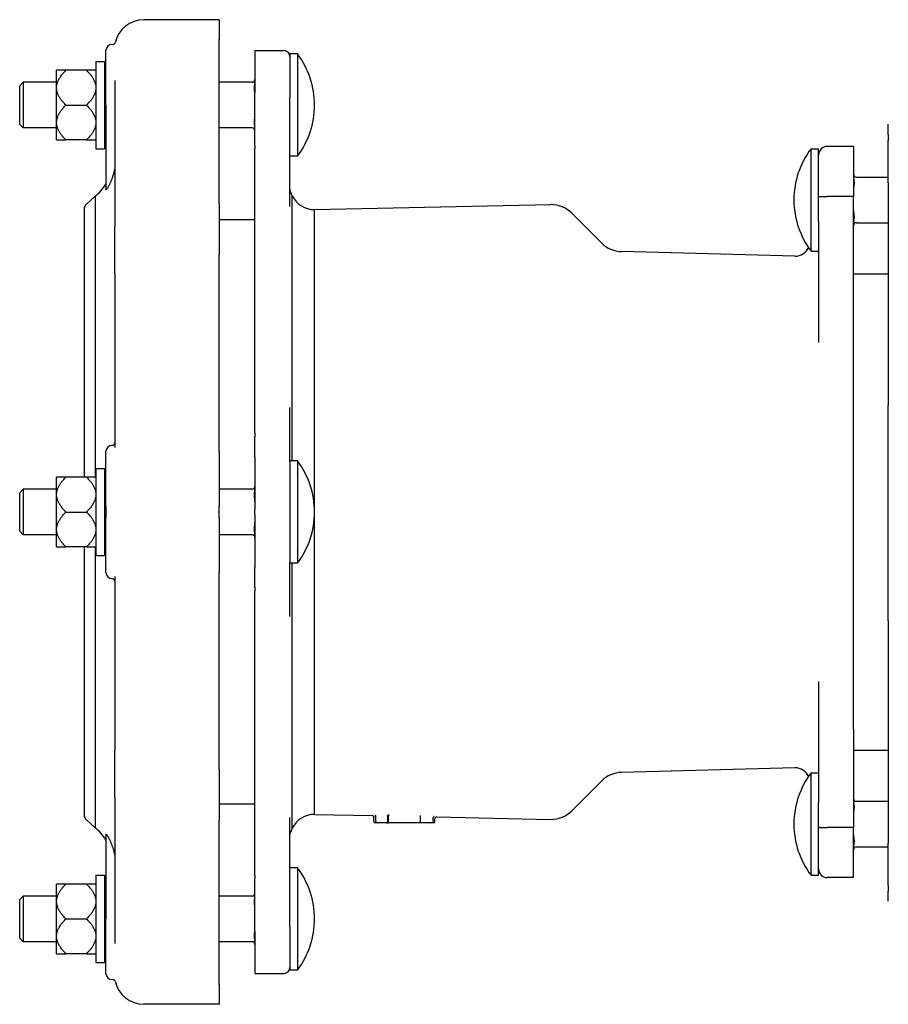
# Model space of a CAD drawing. Header units: millimetres. Extents: x 188 to 4379, y -12 to 990.
# Tile 3 of 5: x 603 to 902, y 651 to 990. Entities that reach past the tile are written whole.
import ezdxf

# ---------------------------------------------------------------- set-up
doc = ezdxf.new("R2010")
doc.units = ezdxf.units.MM
doc.layers.add('DETAIL', color=2, linetype='Continuous')

msp = doc.modelspace()

# ---------------------------------------------------------------- linework, layer by layer
at = {"layer": 'DETAIL'}
for p, q in [((671.59, 989.84), (645.59, 989.84)), ((671.59, 989.84), (671.59, 983.01)), ((671.59, 926.51), (671.59, 983.01)), ((632.59, 960.43), (632.59, 979.31)), ((634.59, 981.31), (634.87, 981.31)), ((683.89, 979.21), (683.89, 964.8)), ((683.89, 979.21), (693.89, 979.21)), ((695.89, 978.04), (695.89, 962.96)), ((698.5, 978.04), (695.89, 978.04)), ((698.5, 978.04), (698.5, 942.84)), ((618.81, 972.44), (615.61, 972.44)), ((615.61, 966.82), (615.61, 972.44)), ((625.91, 972.44), (618.81, 972.44)), ((629.11, 972.44), (625.91, 972.44)), ((629.11, 975.44), (629.11, 945.44)), ((629.11, 975.44), (632.11, 975.44)), ((632.11, 975.44), (632.11, 945.44)), ((602.89, 967.07), (604.11, 968.29)), ((602.89, 953.81), (602.89, 967.07)), ((604.11, 968.29), (604.11, 952.59)), ((615.61, 968.29), (604.11, 968.29)), ((615.61, 966.06), (615.61, 966.82)), ((615.61, 954.83), (615.61, 966.06)), ((632.59, 968.29), (632.11, 968.29)), ((635.59, 968.87), (635.59, 918.84)), ((682.89, 968.29), (671.59, 968.29)), ((683.89, 960.86), (683.89, 964.8)), ((695.89, 960.26), (695.89, 962.96)), ((618.81, 960.44), (625.91, 960.44)), ((632.59, 960.43), (632.59, 931.34)), ((683.89, 946.49), (683.89, 960.86)), ((695.89, 925.54), (695.89, 960.26)), ((602.89, 953.81), (604.11, 952.59)), ((615.61, 952.59), (604.11, 952.59)), ((615.61, 954.07), (615.61, 954.83)), ((615.61, 948.45), (615.61, 954.07)), ((632.59, 952.59), (632.11, 952.59)), ((682.89, 952.59), (671.59, 952.59)), ((901.89, 950.31), (901.89, 953.89)), ((901.89, 950.31), (901.89, 948.3)), ((615.61, 948.45), (618.81, 948.45)), ((625.91, 948.45), (618.81, 948.45)), ((625.91, 948.45), (629.11, 948.45)), ((629.11, 945.44), (632.11, 945.44)), ((683.89, 946.49), (683.89, 945.39)), ((683.89, 847.55), (683.89, 945.39)), ((875.28, 910.23), (875.28, 945.43)), ((875.28, 945.43), (877.89, 945.43)), ((877.89, 920.43), (877.89, 945.43)), ((889.89, 946.26), (880.89, 946.26)), ((889.89, 946.26), (889.89, 929.05)), ((901.89, 933.66), (901.89, 948.3)), ((698.5, 942.84), (695.89, 942.84)), ((890.89, 935.68), (901.89, 935.68)), ((901.89, 933.66), (901.89, 857.05)), ((625.76, 926.29), (628.9, 929.09)), ((628.9, 929.09), (628.9, 832.43)), ((696.74, 929.24), (696.08, 930.67)), ((696.74, 838.03), (696.74, 929.24)), ((889.89, 929.05), (880.89, 929.05)), ((889.89, 895.22), (889.89, 929.05)), ((671.59, 926.51), (671.59, 908.98)), ((704.37, 924.5), (785.63, 926.21)), ((625.09, 924.79), (625.09, 832.43)), ((704.37, 821.42), (704.37, 924.5)), ((803.23, 912.96), (792.91, 923.28)), ((635.59, 902.57), (635.59, 918.84)), ((675.99, 920.94), (671.59, 920.94)), ((683.89, 920.94), (675.99, 920.94)), ((877.89, 920.43), (877.89, 878.72)), ((890.89, 919.98), (901.89, 919.98)), ((874.41, 911.38), (874.43, 911.42)), ((671.59, 841.29), (671.59, 908.98)), ((869.75, 908.49), (810.04, 910.03)), ((875.28, 910.23), (877.89, 910.23)), ((635.59, 902.57), (635.59, 842.63)), ((889.89, 902.44), (900.89, 902.44)), ((900.89, 902.44), (901.89, 902.44)), ((889.89, 888.5), (889.89, 895.22)), ((889.89, 752.39), (889.89, 888.5)), ((695.89, 838.64), (695.89, 856.39)), ((901.89, 782.94), (901.89, 857.05)), ((683.89, 847.55), (683.89, 846.16)), ((683.89, 840.55), (683.89, 846.16)), ((632.59, 822.44), (632.59, 841.32)), ((671.59, 841.29), (671.59, 822.44)), ((683.89, 839.48), (683.89, 840.55)), ((683.89, 839.48), (683.89, 821.44)), ((695.89, 837.82), (695.89, 838.64)), ((698.5, 838.03), (695.89, 838.03)), ((695.89, 837.82), (695.89, 803.01)), ((698.5, 838.03), (698.5, 802.83)), ((629.11, 835.43), (629.11, 805.43)), ((629.11, 835.43), (632.11, 835.43)), ((632.11, 835.43), (632.11, 805.43)), ((618.81, 832.45), (615.61, 832.45)), ((615.61, 832.43), (615.61, 832.45)), ((618.81, 832.43), (615.61, 832.43)), ((615.61, 826.81), (615.61, 832.43)), ((625.09, 832.45), (618.81, 832.45)), ((625.91, 832.43), (618.81, 832.43)), ((629.11, 832.43), (625.91, 832.43)), ((602.89, 827.08), (604.11, 828.3)), ((602.89, 827.06), (604.11, 828.28)), ((602.89, 827.06), (602.89, 827.08)), ((602.89, 813.8), (602.89, 827.06)), ((604.11, 828.3), (604.11, 828.28)), ((615.61, 828.3), (604.11, 828.3)), ((604.11, 828.28), (604.11, 812.58)), ((615.61, 828.28), (604.11, 828.28)), ((615.61, 826.05), (615.61, 826.81)), ((632.59, 828.28), (632.11, 828.28)), ((682.89, 828.28), (671.59, 828.28)), ((615.61, 814.82), (615.61, 826.05)), ((618.81, 820.43), (625.91, 820.43)), ((632.59, 822.44), (632.59, 818.44)), ((671.59, 818.44), (671.59, 822.44)), ((683.89, 819.44), (683.89, 821.44)), ((632.59, 799.57), (632.59, 818.44)), ((671.59, 818.44), (671.59, 799.6)), ((683.89, 819.44), (683.89, 801.4)), ((704.37, 716.39), (704.37, 819.45)), ((602.89, 813.8), (604.11, 812.58)), ((615.61, 814.06), (615.61, 814.82)), ((615.61, 808.44), (615.61, 814.06)), ((615.61, 812.58), (604.11, 812.58)), ((632.59, 812.58), (632.11, 812.58)), ((682.89, 812.58), (671.59, 812.58)), ((615.61, 808.44), (618.81, 808.44)), ((625.91, 808.44), (618.81, 808.44)), ((625.09, 808.44), (625.09, 716.1)), ((625.91, 808.44), (629.11, 808.44)), ((628.9, 808.44), (628.9, 711.8)), ((629.11, 805.43), (632.11, 805.43)), ((695.89, 802.24), (695.89, 803.01)), ((671.59, 731.91), (671.59, 799.6)), ((683.89, 800.34), (683.89, 801.4)), ((683.89, 794.73), (683.89, 800.34)), ((698.5, 802.83), (695.89, 802.83)), ((695.89, 784.5), (695.89, 802.24)), ((696.74, 711.65), (696.74, 802.83)), ((635.59, 798.26), (635.59, 738.32)), ((683.89, 794.73), (683.89, 793.34)), ((683.89, 695.5), (683.89, 793.34)), ((901.89, 782.94), (901.89, 706.54)), ((877.89, 762.16), (877.89, 720.46)), ((889.89, 745.67), (889.89, 752.39)), ((889.89, 745.67), (889.89, 711.84)), ((635.59, 722.05), (635.59, 738.32)), ((889.89, 738.44), (900.89, 738.44)), ((900.89, 738.44), (901.89, 738.44)), ((671.59, 731.91), (671.59, 714.38)), ((869.75, 732.39), (810.04, 730.85)), ((874.41, 729.51), (874.43, 729.47)), ((875.28, 695.46), (875.28, 730.66)), ((875.28, 730.66), (877.89, 730.66)), ((803.23, 727.93), (792.91, 717.61)), ((635.59, 722.05), (635.59, 672.02)), ((675.99, 719.94), (671.59, 719.94)), ((683.89, 719.94), (675.99, 719.94)), ((877.89, 695.46), (877.89, 720.46)), ((890.89, 720.91), (901.89, 720.91)), ((695.89, 680.63), (695.89, 715.35)), ((704.37, 716.39), (724.33, 715.97)), ((724.82, 713.94), (724.82, 715.47)), ((725.49, 713.94), (725.49, 715.71)), ((729.53, 715.79), (729.53, 713.94)), ((729.86, 713.94), (729.86, 715.76)), ((740.77, 715.54), (740.77, 715.54)), ((740.77, 715.54), (740.77, 713.94)), ((745.24, 713.94), (745.24, 715.28)), ((745.82, 713.94), (745.82, 715.01)), ((746.33, 715.51), (785.63, 714.68)), ((625.76, 714.6), (628.9, 711.8)), ((671.59, 657.88), (671.59, 714.38)), ((696.74, 711.65), (696.08, 710.22)), ((725.99, 713.44), (725.32, 713.44)), ((729.2, 713.44), (725.99, 713.44)), ((729.2, 713.44), (729.78, 713.44)), ((740.93, 713.44), (729.78, 713.44)), ((744.74, 713.44), (740.93, 713.44)), ((745.32, 713.44), (744.74, 713.44)), ((889.89, 711.84), (880.89, 711.84)), ((889.89, 694.63), (889.89, 711.84)), ((632.59, 709.55), (632.59, 680.46)), ((890.89, 705.21), (901.89, 705.21)), ((901.89, 691.98), (901.89, 706.54)), ((698.5, 698.04), (695.89, 698.04)), ((698.5, 698.04), (698.5, 662.84)), ((629.11, 695.44), (629.11, 665.44)), ((629.11, 695.44), (632.11, 695.44)), ((632.11, 695.44), (632.11, 665.44)), ((683.89, 695.5), (683.89, 694.4)), ((875.28, 695.46), (877.89, 695.46)), ((889.89, 694.63), (880.89, 694.63)), ((618.81, 692.44), (615.61, 692.44)), ((615.61, 686.82), (615.61, 692.44)), ((625.91, 692.44), (618.81, 692.44)), ((629.11, 692.44), (625.91, 692.44)), ((683.89, 680.03), (683.89, 694.4)), ((901.89, 691.98), (901.89, 690)), ((602.89, 687.07), (604.11, 688.29)), ((604.11, 688.29), (604.11, 672.59)), ((615.61, 688.29), (604.11, 688.29)), ((632.59, 688.29), (632.11, 688.29)), ((682.89, 688.29), (671.59, 688.29)), ((901.89, 686.53), (901.89, 690)), ((602.89, 673.81), (602.89, 687.07)), ((615.61, 686.06), (615.61, 686.82)), ((615.61, 674.83), (615.61, 686.06)), ((618.81, 680.44), (625.91, 680.44)), ((632.59, 661.58), (632.59, 680.46)), ((683.89, 676.08), (683.89, 680.03)), ((695.89, 677.73), (695.89, 680.63)), ((695.89, 677.73), (695.89, 662.84)), ((615.61, 674.07), (615.61, 674.83)), ((683.89, 676.08), (683.89, 661.68)), ((602.89, 673.81), (604.11, 672.59)), ((615.61, 672.59), (604.11, 672.59)), ((615.61, 668.45), (615.61, 674.07)), ((632.59, 672.59), (632.11, 672.59)), ((682.89, 672.59), (671.59, 672.59)), ((615.61, 668.45), (618.81, 668.45)), ((625.91, 668.45), (618.81, 668.45)), ((625.91, 668.45), (629.11, 668.45)), ((629.11, 665.44), (632.11, 665.44)), ((683.89, 661.68), (693.89, 661.68)), ((698.5, 662.84), (695.89, 662.84)), ((634.59, 659.58), (634.87, 659.58)), ((671.59, 657.88), (671.59, 651.05)), ((671.59, 651.05), (645.59, 651.05))]:
    msp.add_line(p, q, dxfattribs=at)
at = {"layer": 'DETAIL', "flags": 128}
for points in [[(615.61, 966.82), (615.63, 967.05), (615.66, 967.27), (615.7, 967.49), (615.75, 967.72), (615.81, 967.94), (615.88, 968.17), (615.96, 968.39), (616.05, 968.62), (616.14, 968.84), (616.25, 969.07), (616.37, 969.3), (616.49, 969.53), (616.63, 969.76), (616.78, 969.99), (616.93, 970.23), (617.1, 970.46), (617.27, 970.7), (617.46, 970.94), (617.66, 971.18), (617.87, 971.43), (618.09, 971.68), (618.32, 971.93), (618.56, 972.18), (618.81, 972.44)], [(625.91, 972.44), (626.16, 972.18), (626.4, 971.93), (626.63, 971.68), (626.85, 971.43), (627.06, 971.18), (627.26, 970.94), (627.45, 970.7), (627.62, 970.46), (627.79, 970.23), (627.94, 969.99), (628.09, 969.76), (628.23, 969.53), (628.35, 969.3), (628.47, 969.07), (628.58, 968.84), (628.67, 968.62), (628.76, 968.39), (628.84, 968.17), (628.91, 967.94), (628.97, 967.72), (629.02, 967.49), (629.06, 967.27), (629.09, 967.05), (629.11, 966.82)], [(618.81, 960.44), (618.56, 960.7), (618.32, 960.96), (618.09, 961.21), (617.87, 961.45), (617.66, 961.7), (617.46, 961.94), (617.27, 962.18), (617.1, 962.42), (616.93, 962.66), (616.78, 962.89), (616.63, 963.12), (616.49, 963.35), (616.37, 963.58), (616.25, 963.81), (616.14, 964.04), (616.05, 964.27), (615.96, 964.49), (615.88, 964.72), (615.81, 964.94), (615.75, 965.17), (615.7, 965.39), (615.66, 965.61), (615.63, 965.84), (615.61, 966.06)], [(629.11, 966.06), (629.09, 965.84), (629.06, 965.61), (629.02, 965.39), (628.97, 965.17), (628.91, 964.94), (628.84, 964.72), (628.76, 964.49), (628.67, 964.27), (628.58, 964.04), (628.47, 963.81), (628.35, 963.58), (628.23, 963.35), (628.09, 963.12), (627.94, 962.89), (627.79, 962.66), (627.62, 962.42), (627.45, 962.18), (627.26, 961.94), (627.06, 961.7), (626.85, 961.45), (626.63, 961.21), (626.4, 960.96), (626.16, 960.7), (625.91, 960.44)], [(683.89, 964.01), (683.89, 964.2), (683.87, 964.39), (683.86, 964.58), (683.83, 964.77), (683.81, 964.95), (683.79, 965.14), (683.76, 965.33), (683.74, 965.52), (683.72, 965.72), (683.7, 965.91), (683.69, 966.1), (683.69, 966.28), (683.69, 966.46), (683.7, 966.65), (683.72, 966.84), (683.74, 967.03), (683.76, 967.23), (683.79, 967.42), (683.81, 967.61), (683.83, 967.79), (683.86, 967.97), (683.87, 968.16), (683.89, 968.36), (683.89, 968.54)], [(615.61, 954.83), (615.63, 955.05), (615.66, 955.28), (615.7, 955.5), (615.75, 955.72), (615.81, 955.95), (615.88, 956.17), (615.96, 956.4), (616.05, 956.62), (616.14, 956.85), (616.25, 957.08), (616.37, 957.3), (616.49, 957.53), (616.63, 957.76), (616.78, 958), (616.93, 958.23), (617.1, 958.47), (617.27, 958.71), (617.46, 958.95), (617.66, 959.19), (617.87, 959.43), (618.09, 959.68), (618.32, 959.93), (618.56, 960.19), (618.81, 960.44)], [(625.91, 960.44), (626.16, 960.19), (626.4, 959.93), (626.63, 959.68), (626.85, 959.43), (627.06, 959.19), (627.26, 958.95), (627.45, 958.71), (627.62, 958.47), (627.79, 958.23), (627.94, 958), (628.09, 957.76), (628.23, 957.53), (628.35, 957.3), (628.47, 957.08), (628.58, 956.85), (628.67, 956.62), (628.76, 956.4), (628.84, 956.17), (628.91, 955.95), (628.97, 955.72), (629.02, 955.5), (629.06, 955.28), (629.09, 955.05), (629.11, 954.83)], [(683.89, 952.35), (683.89, 952.53), (683.87, 952.72), (683.86, 952.92), (683.83, 953.1), (683.81, 953.28), (683.79, 953.47), (683.76, 953.66), (683.74, 953.86), (683.72, 954.05), (683.7, 954.24), (683.69, 954.43), (683.69, 954.61), (683.69, 954.79), (683.7, 954.98), (683.72, 955.17), (683.74, 955.37), (683.76, 955.56), (683.79, 955.75), (683.81, 955.94), (683.83, 956.12), (683.86, 956.3), (683.87, 956.5), (683.89, 956.69), (683.89, 956.88)], [(618.81, 948.45), (618.56, 948.71), (618.32, 948.96), (618.09, 949.21), (617.87, 949.46), (617.66, 949.71), (617.46, 949.95), (617.27, 950.19), (617.1, 950.43), (616.93, 950.66), (616.78, 950.9), (616.63, 951.13), (616.49, 951.36), (616.37, 951.59), (616.25, 951.82), (616.14, 952.05), (616.05, 952.27), (615.96, 952.5), (615.88, 952.72), (615.81, 952.95), (615.75, 953.17), (615.7, 953.39), (615.66, 953.62), (615.63, 953.84), (615.61, 954.07)], [(629.11, 954.07), (629.09, 953.84), (629.06, 953.62), (629.02, 953.39), (628.97, 953.17), (628.91, 952.95), (628.84, 952.72), (628.76, 952.5), (628.67, 952.27), (628.58, 952.05), (628.47, 951.82), (628.35, 951.59), (628.23, 951.36), (628.09, 951.13), (627.94, 950.9), (627.79, 950.66), (627.62, 950.43), (627.45, 950.19), (627.26, 949.95), (627.06, 949.71), (626.85, 949.46), (626.63, 949.21), (626.4, 948.96), (626.16, 948.71), (625.91, 948.45)], [(635.59, 938.54), (635.58, 938.52), (635.57, 938.44), (635.55, 938.34), (635.52, 938.23), (635.5, 938.12), (635.48, 938), (635.45, 937.87), (635.42, 937.73), (635.38, 937.58), (635.34, 937.43), (635.3, 937.26), (635.26, 937.09), (635.21, 936.91), (635.17, 936.73), (635.11, 936.55), (635.06, 936.37), (635.01, 936.19), (634.95, 936.01), (634.89, 935.83), (634.83, 935.65), (634.77, 935.48), (634.71, 935.3), (634.65, 935.13), (634.59, 934.96)], [(889.89, 935.93), (889.89, 935.74), (889.91, 935.55), (889.92, 935.36), (889.95, 935.18), (889.97, 934.99), (889.99, 934.81), (890.02, 934.61), (890.04, 934.42), (890.06, 934.23), (890.08, 934.03), (890.09, 933.85), (890.09, 933.66), (890.09, 933.48), (890.08, 933.3), (890.06, 933.1), (890.04, 932.91), (890.02, 932.72), (889.99, 932.52), (889.97, 932.34), (889.95, 932.15), (889.92, 931.97), (889.91, 931.78), (889.89, 931.58), (889.89, 931.4)], [(634.59, 934.96), (634.5, 934.72), (634.41, 934.5), (634.32, 934.28), (634.23, 934.06), (634.14, 933.86), (634.06, 933.66), (633.97, 933.47), (633.88, 933.29), (633.78, 933.1), (633.69, 932.92), (633.59, 932.74), (633.5, 932.57), (633.4, 932.4), (633.3, 932.23), (633.2, 932.07), (633.1, 931.92), (633.01, 931.78), (632.91, 931.65), (632.83, 931.53), (632.75, 931.44), (632.68, 931.37), (632.63, 931.33), (632.6, 931.32), (632.59, 931.34)], [(877.89, 928.87), (877.9, 928.88), (877.92, 928.89), (877.95, 928.91), (877.99, 928.92), (878.05, 928.93), (878.12, 928.94), (878.2, 928.95), (878.29, 928.96), (878.4, 928.97), (878.51, 928.98), (878.63, 928.99), (878.77, 929), (878.91, 929), (879.06, 929.01), (879.22, 929.02), (879.39, 929.02), (879.56, 929.03), (879.74, 929.03), (879.93, 929.04), (880.11, 929.04), (880.3, 929.04), (880.5, 929.04), (880.69, 929.05), (880.89, 929.05)], [(889.89, 924.26), (889.89, 924.08), (889.91, 923.88), (889.92, 923.69), (889.95, 923.51), (889.97, 923.33), (889.99, 923.14), (890.02, 922.95), (890.04, 922.75), (890.06, 922.56), (890.08, 922.37), (890.09, 922.18), (890.09, 922), (890.09, 921.82), (890.08, 921.63), (890.06, 921.44), (890.04, 921.24), (890.02, 921.05), (889.99, 920.86), (889.97, 920.67), (889.95, 920.49), (889.92, 920.3), (889.91, 920.11), (889.89, 919.92), (889.89, 919.73)], [(889.89, 888.46), (889.89, 888.46), (889.89, 888.46), (889.89, 888.46), (889.89, 888.46), (889.89, 888.46), (889.89, 888.47), (889.89, 888.47), (889.89, 888.47), (889.89, 888.47), (889.89, 888.47), (889.89, 888.47), (889.89, 888.48), (889.89, 888.48), (889.89, 888.48), (889.89, 888.48), (889.89, 888.48), (889.89, 888.48), (889.89, 888.49), (889.89, 888.49), (889.89, 888.49), (889.89, 888.49), (889.89, 888.49), (889.89, 888.5), (889.89, 888.5)], [(615.61, 826.81), (615.63, 827.04), (615.66, 827.26), (615.7, 827.48), (615.75, 827.71), (615.81, 827.93), (615.88, 828.16), (615.96, 828.38), (616.05, 828.61), (616.14, 828.83), (616.25, 829.06), (616.37, 829.29), (616.49, 829.52), (616.63, 829.75), (616.78, 829.98), (616.93, 830.22), (617.1, 830.45), (617.27, 830.69), (617.46, 830.93), (617.66, 831.17), (617.87, 831.42), (618.09, 831.67), (618.32, 831.92), (618.56, 832.17), (618.81, 832.43)], [(618.79, 832.43), (618.79, 832.43), (618.79, 832.43), (618.79, 832.43), (618.79, 832.43), (618.79, 832.43), (618.79, 832.43), (618.8, 832.43), (618.8, 832.43), (618.8, 832.44), (618.8, 832.44), (618.8, 832.44), (618.8, 832.44), (618.8, 832.44), (618.8, 832.44), (618.8, 832.44), (618.8, 832.44), (618.8, 832.44), (618.8, 832.44), (618.81, 832.44), (618.81, 832.45), (618.81, 832.45), (618.81, 832.45), (618.81, 832.45), (618.81, 832.45)], [(625.91, 832.43), (626.16, 832.17), (626.4, 831.92), (626.63, 831.67), (626.85, 831.42), (627.06, 831.17), (627.26, 830.93), (627.45, 830.69), (627.62, 830.45), (627.79, 830.22), (627.94, 829.98), (628.09, 829.75), (628.23, 829.52), (628.35, 829.29), (628.47, 829.06), (628.58, 828.83), (628.67, 828.61), (628.76, 828.38), (628.84, 828.16), (628.91, 827.93), (628.97, 827.71), (629.02, 827.48), (629.06, 827.26), (629.09, 827.04), (629.11, 826.81)], [(683.89, 824), (683.89, 824.19), (683.87, 824.38), (683.86, 824.57), (683.83, 824.76), (683.81, 824.94), (683.79, 825.13), (683.76, 825.32), (683.74, 825.51), (683.72, 825.71), (683.7, 825.9), (683.69, 826.09), (683.69, 826.27), (683.69, 826.45), (683.7, 826.64), (683.72, 826.83), (683.74, 827.02), (683.76, 827.22), (683.79, 827.41), (683.81, 827.6), (683.83, 827.78), (683.86, 827.96), (683.87, 828.15), (683.89, 828.35), (683.89, 828.53)], [(618.81, 820.43), (618.56, 820.69), (618.32, 820.94), (618.09, 821.2), (617.87, 821.44), (617.66, 821.69), (617.46, 821.93), (617.27, 822.17), (617.1, 822.41), (616.93, 822.65), (616.78, 822.88), (616.63, 823.11), (616.49, 823.34), (616.37, 823.57), (616.25, 823.8), (616.14, 824.03), (616.05, 824.26), (615.96, 824.48), (615.88, 824.71), (615.81, 824.93), (615.75, 825.15), (615.7, 825.38), (615.66, 825.6), (615.63, 825.83), (615.61, 826.05)], [(629.11, 826.05), (629.09, 825.83), (629.06, 825.6), (629.02, 825.38), (628.97, 825.15), (628.91, 824.93), (628.84, 824.71), (628.76, 824.48), (628.67, 824.26), (628.58, 824.03), (628.47, 823.8), (628.35, 823.57), (628.23, 823.34), (628.09, 823.11), (627.94, 822.88), (627.79, 822.65), (627.62, 822.41), (627.45, 822.17), (627.26, 821.93), (627.06, 821.69), (626.85, 821.44), (626.63, 821.2), (626.4, 820.94), (626.16, 820.69), (625.91, 820.43)], [(615.61, 814.82), (615.63, 815.04), (615.66, 815.26), (615.7, 815.49), (615.75, 815.71), (615.81, 815.94), (615.88, 816.16), (615.96, 816.39), (616.05, 816.61), (616.14, 816.84), (616.25, 817.07), (616.37, 817.29), (616.49, 817.52), (616.63, 817.75), (616.78, 817.99), (616.93, 818.22), (617.1, 818.46), (617.27, 818.69), (617.46, 818.94), (617.66, 819.18), (617.87, 819.42), (618.09, 819.67), (618.32, 819.92), (618.56, 820.18), (618.81, 820.43)], [(625.91, 820.43), (626.16, 820.18), (626.4, 819.92), (626.63, 819.67), (626.85, 819.42), (627.06, 819.18), (627.26, 818.94), (627.45, 818.69), (627.62, 818.46), (627.79, 818.22), (627.94, 817.99), (628.09, 817.75), (628.23, 817.52), (628.35, 817.29), (628.47, 817.07), (628.58, 816.84), (628.67, 816.61), (628.76, 816.39), (628.84, 816.16), (628.91, 815.94), (628.97, 815.71), (629.02, 815.49), (629.06, 815.26), (629.09, 815.04), (629.11, 814.82)], [(683.89, 812.34), (683.89, 812.52), (683.87, 812.71), (683.86, 812.91), (683.83, 813.09), (683.81, 813.27), (683.79, 813.46), (683.76, 813.65), (683.74, 813.85), (683.72, 814.04), (683.7, 814.23), (683.69, 814.42), (683.69, 814.6), (683.69, 814.78), (683.7, 814.97), (683.72, 815.16), (683.74, 815.35), (683.76, 815.55), (683.79, 815.74), (683.81, 815.93), (683.83, 816.11), (683.86, 816.29), (683.87, 816.49), (683.89, 816.68), (683.89, 816.86)], [(618.81, 808.44), (618.56, 808.7), (618.32, 808.95), (618.09, 809.2), (617.87, 809.45), (617.66, 809.69), (617.46, 809.94), (617.27, 810.18), (617.1, 810.42), (616.93, 810.65), (616.78, 810.89), (616.63, 811.12), (616.49, 811.35), (616.37, 811.58), (616.25, 811.81), (616.14, 812.03), (616.05, 812.26), (615.96, 812.49), (615.88, 812.71), (615.81, 812.94), (615.75, 813.16), (615.7, 813.38), (615.66, 813.61), (615.63, 813.83), (615.61, 814.06)], [(629.11, 814.06), (629.09, 813.83), (629.06, 813.61), (629.02, 813.38), (628.97, 813.16), (628.91, 812.94), (628.84, 812.71), (628.76, 812.49), (628.67, 812.26), (628.58, 812.03), (628.47, 811.81), (628.35, 811.58), (628.23, 811.35), (628.09, 811.12), (627.94, 810.89), (627.79, 810.65), (627.62, 810.42), (627.45, 810.18), (627.26, 809.94), (627.06, 809.69), (626.85, 809.45), (626.63, 809.2), (626.4, 808.95), (626.16, 808.7), (625.91, 808.44)], [(889.89, 752.39), (889.89, 752.39), (889.89, 752.39), (889.89, 752.4), (889.89, 752.4), (889.89, 752.4), (889.89, 752.4), (889.89, 752.4), (889.89, 752.4), (889.89, 752.41), (889.89, 752.41), (889.89, 752.41), (889.89, 752.41), (889.89, 752.41), (889.89, 752.42), (889.89, 752.42), (889.89, 752.42), (889.89, 752.42), (889.89, 752.42), (889.89, 752.42), (889.89, 752.43), (889.89, 752.43), (889.89, 752.43), (889.89, 752.43), (889.89, 752.43)], [(889.89, 721.16), (889.89, 720.97), (889.91, 720.78), (889.92, 720.58), (889.95, 720.4), (889.97, 720.22), (889.99, 720.03), (890.02, 719.84), (890.04, 719.65), (890.06, 719.45), (890.08, 719.26), (890.09, 719.07), (890.09, 718.89), (890.09, 718.71), (890.08, 718.52), (890.06, 718.33), (890.04, 718.14), (890.02, 717.94), (889.99, 717.75), (889.97, 717.56), (889.95, 717.38), (889.92, 717.2), (889.91, 717), (889.89, 716.81), (889.89, 716.63)], [(724.82, 715.47), (724.78, 715.66), (724.67, 715.82), (724.51, 715.93), (724.42, 715.96), (724.33, 715.97)], [(725.49, 715.71), (725.48, 715.82), (725.44, 715.91), (725.39, 716), (725.33, 716.06), (725.28, 716.11), (725.23, 716.13), (725.21, 716.14)], [(729.53, 715.8), (729.53, 715.83), (729.54, 715.86), (729.54, 715.89), (729.55, 715.92), (729.56, 715.95), (729.57, 715.98), (729.58, 716.01), (729.59, 716.04), (729.6, 716.07), (729.61, 716.09), (729.63, 716.12), (729.64, 716.14), (729.66, 716.16), (729.68, 716.18), (729.7, 716.2), (729.72, 716.22), (729.73, 716.24), (729.75, 716.25), (729.77, 716.26), (729.8, 716.27), (729.82, 716.28), (729.84, 716.29), (729.86, 716.29), (729.88, 716.29)], [(729.53, 715.8), (729.53, 715.8), (729.53, 715.8), (729.53, 715.8), (729.53, 715.8), (729.53, 715.8), (729.53, 715.8), (729.53, 715.8), (729.53, 715.8), (729.53, 715.8), (729.53, 715.8), (729.53, 715.8), (729.53, 715.8), (729.53, 715.8), (729.53, 715.8), (729.53, 715.8), (729.53, 715.8), (729.53, 715.8), (729.53, 715.8), (729.53, 715.8), (729.53, 715.8), (729.53, 715.79), (729.53, 715.79), (729.53, 715.79), (729.53, 715.79)], [(729.96, 716.29), (729.95, 716.28), (729.95, 716.28), (729.94, 716.27), (729.94, 716.26), (729.93, 716.25), (729.93, 716.24), (729.92, 716.23), (729.91, 716.21), (729.91, 716.19), (729.91, 716.18), (729.9, 716.16), (729.9, 716.14), (729.89, 716.11), (729.89, 716.09), (729.88, 716.06), (729.88, 716.04), (729.88, 716.01), (729.87, 715.98), (729.87, 715.95), (729.87, 715.91), (729.86, 715.88), (729.86, 715.85), (729.86, 715.81), (729.86, 715.78)], [(729.86, 715.78), (729.86, 715.78), (729.86, 715.78), (729.86, 715.77), (729.86, 715.77), (729.86, 715.77), (729.86, 715.77), (729.86, 715.77), (729.86, 715.77), (729.86, 715.77), (729.86, 715.77), (729.86, 715.77), (729.86, 715.77), (729.86, 715.77), (729.86, 715.76), (729.86, 715.76), (729.86, 715.76), (729.86, 715.76), (729.86, 715.76), (729.86, 715.76), (729.86, 715.76), (729.86, 715.76), (729.86, 715.76), (729.86, 715.76), (729.86, 715.76)], [(740.69, 716.06), (740.69, 716.06), (740.7, 716.05), (740.7, 716.04), (740.71, 716.03), (740.71, 716.02), (740.72, 716.01), (740.72, 716), (740.73, 715.98), (740.73, 715.96), (740.74, 715.95), (740.74, 715.93), (740.74, 715.9), (740.75, 715.88), (740.75, 715.86), (740.76, 715.83), (740.76, 715.8), (740.76, 715.77), (740.77, 715.74), (740.77, 715.71), (740.77, 715.68), (740.77, 715.64), (740.77, 715.61), (740.77, 715.57), (740.77, 715.54)], [(745.54, 715.72), (745.51, 715.71), (745.46, 715.68), (745.4, 715.64), (745.34, 715.57), (745.29, 715.49), (745.25, 715.39), (745.24, 715.28)], [(746.33, 715.51), (746.23, 715.5), (746.13, 715.47), (745.97, 715.36), (745.86, 715.2), (745.82, 715.01)], [(729.2, 713.44), (729.22, 713.45), (729.24, 713.45), (729.26, 713.45), (729.28, 713.46), (729.3, 713.47), (729.32, 713.48), (729.34, 713.5), (729.36, 713.51), (729.38, 713.53), (729.4, 713.55), (729.42, 713.57), (729.43, 713.59), (729.45, 713.61), (729.46, 713.64), (729.47, 713.67), (729.49, 713.69), (729.5, 713.72), (729.51, 713.75), (729.51, 713.78), (729.52, 713.81), (729.53, 713.85), (729.53, 713.88), (729.53, 713.91), (729.53, 713.94)], [(729.78, 713.44), (729.78, 713.44), (729.79, 713.45), (729.79, 713.45), (729.8, 713.46), (729.8, 713.47), (729.8, 713.47), (729.81, 713.49), (729.81, 713.5), (729.82, 713.51), (729.82, 713.53), (729.83, 713.55), (729.83, 713.57), (729.83, 713.59), (729.84, 713.62), (729.84, 713.64), (729.84, 713.67), (729.85, 713.7), (729.85, 713.73), (729.85, 713.76), (729.85, 713.8), (729.85, 713.83), (729.86, 713.87), (729.86, 713.91), (729.86, 713.94)], [(740.93, 713.44), (740.92, 713.44), (740.91, 713.45), (740.9, 713.45), (740.89, 713.46), (740.88, 713.46), (740.87, 713.47), (740.86, 713.48), (740.85, 713.49), (740.84, 713.51), (740.84, 713.52), (740.83, 713.54), (740.82, 713.56), (740.82, 713.58), (740.81, 713.6), (740.8, 713.63), (740.8, 713.66), (740.79, 713.69), (740.79, 713.72), (740.78, 713.75), (740.78, 713.79), (740.78, 713.83), (740.78, 713.87), (740.78, 713.9), (740.77, 713.94)], [(877.89, 712.02), (877.9, 712), (877.92, 711.99), (877.95, 711.98), (877.99, 711.97), (878.05, 711.96), (878.12, 711.95), (878.2, 711.94), (878.29, 711.93), (878.4, 711.92), (878.51, 711.91), (878.63, 711.9), (878.77, 711.89), (878.91, 711.89), (879.06, 711.88), (879.22, 711.87), (879.39, 711.87), (879.56, 711.86), (879.74, 711.86), (879.93, 711.85), (880.11, 711.85), (880.3, 711.85), (880.5, 711.84), (880.69, 711.84), (880.89, 711.84)], [(632.59, 709.55), (632.6, 709.57), (632.63, 709.56), (632.69, 709.52), (632.76, 709.44), (632.84, 709.34), (632.93, 709.22), (633.02, 709.09), (633.12, 708.94), (633.22, 708.78), (633.32, 708.62), (633.43, 708.45), (633.53, 708.27), (633.62, 708.09), (633.72, 707.91), (633.82, 707.72), (633.91, 707.53), (634, 707.34), (634.09, 707.15), (634.18, 706.95), (634.26, 706.75), (634.35, 706.55), (634.43, 706.35), (634.51, 706.14), (634.59, 705.93)], [(889.89, 709.49), (889.89, 709.3), (889.91, 709.11), (889.92, 708.92), (889.95, 708.73), (889.97, 708.55), (889.99, 708.36), (890.02, 708.17), (890.04, 707.98), (890.06, 707.78), (890.08, 707.59), (890.09, 707.4), (890.09, 707.22), (890.09, 707.04), (890.08, 706.85), (890.06, 706.66), (890.04, 706.47), (890.02, 706.27), (889.99, 706.08), (889.97, 705.89), (889.95, 705.71), (889.92, 705.53), (889.91, 705.34), (889.89, 705.14), (889.89, 704.96)], [(634.59, 705.93), (634.66, 705.75), (634.72, 705.57), (634.78, 705.39), (634.85, 705.2), (634.91, 705.02), (634.96, 704.84), (635.02, 704.65), (635.07, 704.47), (635.13, 704.29), (635.18, 704.11), (635.22, 703.94), (635.27, 703.77), (635.31, 703.61), (635.35, 703.46), (635.38, 703.31), (635.41, 703.17), (635.44, 703.04), (635.47, 702.92), (635.49, 702.8), (635.52, 702.68), (635.54, 702.56), (635.56, 702.46), (635.58, 702.37), (635.59, 702.35)], [(615.61, 686.82), (615.63, 687.05), (615.66, 687.27), (615.7, 687.49), (615.75, 687.72), (615.81, 687.94), (615.88, 688.17), (615.96, 688.39), (616.05, 688.62), (616.14, 688.84), (616.25, 689.07), (616.37, 689.3), (616.49, 689.53), (616.63, 689.76), (616.78, 689.99), (616.93, 690.23), (617.1, 690.46), (617.27, 690.7), (617.46, 690.94), (617.66, 691.18), (617.87, 691.43), (618.09, 691.68), (618.32, 691.93), (618.56, 692.18), (618.81, 692.44)], [(625.91, 692.44), (626.16, 692.18), (626.4, 691.93), (626.63, 691.68), (626.85, 691.43), (627.06, 691.18), (627.26, 690.94), (627.45, 690.7), (627.62, 690.46), (627.79, 690.23), (627.94, 689.99), (628.09, 689.76), (628.23, 689.53), (628.35, 689.3), (628.47, 689.07), (628.58, 688.84), (628.67, 688.62), (628.76, 688.39), (628.84, 688.17), (628.91, 687.94), (628.97, 687.72), (629.02, 687.49), (629.06, 687.27), (629.09, 687.05), (629.11, 686.82)], [(683.89, 684.01), (683.89, 684.2), (683.87, 684.39), (683.86, 684.58), (683.83, 684.77), (683.81, 684.95), (683.79, 685.14), (683.76, 685.33), (683.74, 685.52), (683.72, 685.72), (683.7, 685.91), (683.69, 686.1), (683.69, 686.28), (683.69, 686.46), (683.7, 686.65), (683.72, 686.84), (683.74, 687.03), (683.76, 687.23), (683.79, 687.42), (683.81, 687.61), (683.83, 687.79), (683.86, 687.97), (683.87, 688.16), (683.89, 688.36), (683.89, 688.54)], [(618.81, 680.44), (618.56, 680.7), (618.32, 680.96), (618.09, 681.21), (617.87, 681.45), (617.66, 681.7), (617.46, 681.94), (617.27, 682.18), (617.1, 682.42), (616.93, 682.66), (616.78, 682.89), (616.63, 683.12), (616.49, 683.35), (616.37, 683.58), (616.25, 683.81), (616.14, 684.04), (616.05, 684.27), (615.96, 684.49), (615.88, 684.72), (615.81, 684.94), (615.75, 685.16), (615.7, 685.39), (615.66, 685.61), (615.63, 685.84), (615.61, 686.06)], [(629.11, 686.06), (629.09, 685.84), (629.06, 685.61), (629.02, 685.39), (628.97, 685.16), (628.91, 684.94), (628.84, 684.72), (628.76, 684.49), (628.67, 684.27), (628.58, 684.04), (628.47, 683.81), (628.35, 683.58), (628.23, 683.35), (628.09, 683.12), (627.94, 682.89), (627.79, 682.66), (627.62, 682.42), (627.45, 682.18), (627.26, 681.94), (627.06, 681.7), (626.85, 681.45), (626.63, 681.21), (626.4, 680.96), (626.16, 680.7), (625.91, 680.44)], [(615.61, 674.83), (615.63, 675.05), (615.66, 675.28), (615.7, 675.5), (615.75, 675.72), (615.81, 675.95), (615.88, 676.17), (615.96, 676.4), (616.05, 676.62), (616.14, 676.85), (616.25, 677.08), (616.37, 677.3), (616.49, 677.53), (616.63, 677.76), (616.78, 678), (616.93, 678.23), (617.1, 678.47), (617.27, 678.71), (617.46, 678.95), (617.66, 679.19), (617.87, 679.43), (618.09, 679.68), (618.32, 679.93), (618.56, 680.19), (618.81, 680.44)], [(625.91, 680.44), (626.16, 680.19), (626.4, 679.93), (626.63, 679.68), (626.85, 679.43), (627.06, 679.19), (627.26, 678.95), (627.45, 678.71), (627.62, 678.47), (627.79, 678.23), (627.94, 678), (628.09, 677.76), (628.23, 677.53), (628.35, 677.3), (628.47, 677.08), (628.58, 676.85), (628.67, 676.62), (628.76, 676.4), (628.84, 676.17), (628.91, 675.95), (628.97, 675.72), (629.02, 675.5), (629.06, 675.28), (629.09, 675.05), (629.11, 674.83)], [(683.89, 672.35), (683.89, 672.53), (683.87, 672.72), (683.86, 672.92), (683.83, 673.1), (683.81, 673.28), (683.79, 673.47), (683.76, 673.66), (683.74, 673.86), (683.72, 674.05), (683.7, 674.24), (683.69, 674.43), (683.69, 674.61), (683.69, 674.79), (683.7, 674.98), (683.72, 675.17), (683.74, 675.37), (683.76, 675.56), (683.79, 675.75), (683.81, 675.94), (683.83, 676.12), (683.86, 676.3), (683.87, 676.5), (683.89, 676.69), (683.89, 676.88)], [(618.81, 668.45), (618.56, 668.71), (618.32, 668.96), (618.09, 669.21), (617.87, 669.46), (617.66, 669.71), (617.46, 669.95), (617.27, 670.19), (617.1, 670.43), (616.93, 670.66), (616.78, 670.9), (616.63, 671.13), (616.49, 671.36), (616.37, 671.59), (616.25, 671.82), (616.14, 672.05), (616.05, 672.27), (615.96, 672.5), (615.88, 672.72), (615.81, 672.95), (615.75, 673.17), (615.7, 673.39), (615.66, 673.62), (615.63, 673.84), (615.61, 674.07)], [(629.11, 674.07), (629.09, 673.84), (629.06, 673.62), (629.02, 673.39), (628.97, 673.17), (628.91, 672.95), (628.84, 672.72), (628.76, 672.5), (628.67, 672.27), (628.58, 672.05), (628.47, 671.82), (628.35, 671.59), (628.23, 671.36), (628.09, 671.13), (627.94, 670.9), (627.79, 670.66), (627.62, 670.43), (627.45, 670.19), (627.26, 669.95), (627.06, 669.71), (626.85, 669.46), (626.63, 669.21), (626.4, 668.96), (626.16, 668.71), (625.91, 668.45)]]:
    msp.add_lwpolyline(points, dxfattribs=at)
at = {"layer": 'DETAIL'}
for centre, radius, start, end in [((645.59, 979.84), 10, 90, 167.0403), ((634.59, 979.31), 2, 90, 180), ((634.87, 982.31), 1, 270, 347.0403), ((693.89, 977.21), 2, 0, 90), ((675.09, 960.43), 29.3, 0.0357, 36.9634), ((682.89, 969.29), 1, 270, 0), ((675.09, 960.46), 29.3, 323.0366, 359.9643), ((682.89, 951.59), 1, 0, 90), ((898.69, 927.81), 29.3, 143.0366, 179.9643), ((880.89, 943.26), 3, 90, 180), ((890.89, 936.68), 1, 180, 270), ((615.87, 944.26), 20, 310.6631, 326.7266), ((697.89, 931.51), 2, 180, 205), ((704.31, 932.92), 8.42, 205.8909, 270.4056), ((627.09, 924.79), 2, 131.7283, 180), ((785.84, 916.21), 10, 45, 91.2023), ((898.69, 927.85), 29.3, 180.0357, 216.9634), ((890.89, 918.98), 1, 90, 180), ((810.3, 920.03), 10, 225, 268.5225), ((869.88, 913.49), 5, 268.5225, 335), ((634.59, 844.32), 1, 270, 0), ((634.59, 841.32), 2, 90, 180), ((675.09, 820.42), 29.3, 0.0357, 36.9634), ((682.89, 829.28), 1, 270, 0), ((675.09, 820.45), 29.3, 323.0366, 359.9643), ((682.89, 811.58), 1, 0, 90), ((634.59, 799.57), 2, 180, 270), ((634.59, 796.57), 1, 0, 90), ((869.88, 727.4), 5, 25, 91.4775), ((810.3, 720.86), 10, 91.4775, 135), ((898.69, 713.04), 29.3, 143.0366, 179.9643), ((890.89, 721.91), 1, 180, 270), ((627.09, 716.1), 2, 180, 228.2717), ((704.31, 707.97), 8.42, 89.5944, 154.1091), ((785.84, 724.68), 10, 268.7977, 315), ((615.87, 696.63), 20, 33.2734, 49.3369), ((725.32, 713.94), 0.5, 180, 270), ((725.99, 713.94), 0.5, 180, 270), ((744.74, 713.94), 0.5, 270, 0), ((745.32, 713.94), 0.5, 270, 0), ((898.69, 713.08), 29.3, 180.0357, 216.9634), ((697.89, 709.38), 2, 155, 180), ((890.89, 704.21), 1, 90, 180), ((675.09, 680.43), 29.3, 0.0357, 36.9634), ((880.89, 697.63), 3, 180, 270), ((682.89, 689.29), 1, 270, 0), ((675.09, 680.46), 29.3, 323.0366, 359.9643), ((682.89, 671.59), 1, 0, 90), ((634.59, 661.58), 2, 180, 270), ((693.89, 663.68), 2, 270, 0), ((634.87, 658.58), 1, 12.9597, 90), ((645.59, 661.05), 10, 192.9597, 270)]:
    msp.add_arc(centre, radius, start, end, dxfattribs=at)

doc.saveas('drawing.dxf')
